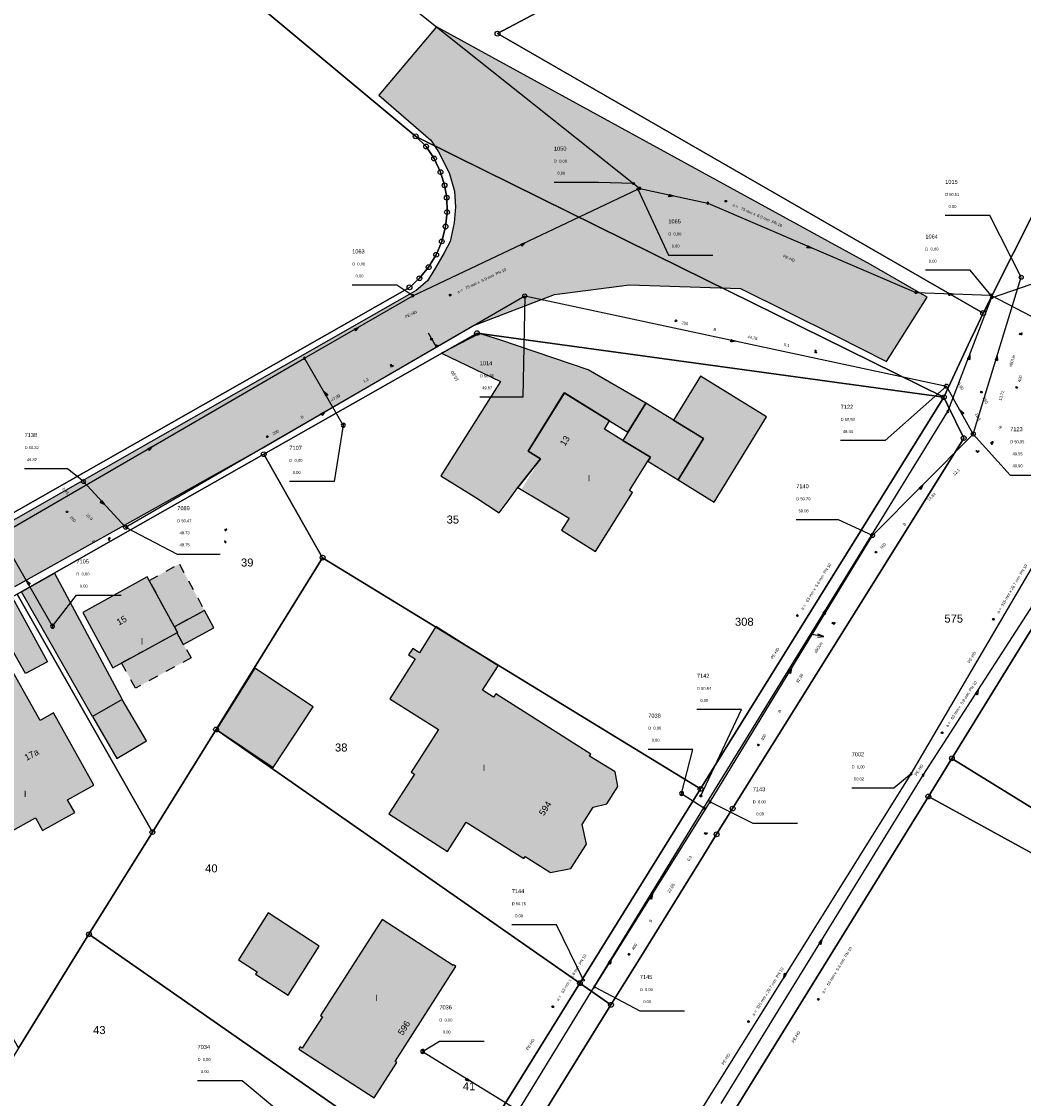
# Model space of a CAD drawing. Header units: metres. Extents: x 410063 to 2410512, y 5786105 to 5787650.
# Tile 26 of 30: x 2410147 to 2410251, y 5787047 to 5787159. Entities that reach past the tile are written whole.
import ezdxf

# ---------------------------------------------------------------- set-up
doc = ezdxf.new("R2010")
doc.units = ezdxf.units.M
doc.linetypes.add('DASHED_70', pattern=[2, 1, -1])
for name, color, linetype in [('DRAIN-DECKELHO', 40, 'Continuous'), ('DRAIN-SCHACHTN', 40, 'Continuous'), ('DRAIN-SCHAECHT', 40, 'Continuous'), ('DRAIN-SOHLENHO', 40, 'Continuous'), ('DRUCK-DECKELH', 40, 'Continuous'), ('DRUCK-FLUßRICH', 40, 'Continuous'), ('DRUCK-HALTUNGE', 40, 'Continuous'), ('DRUCK-ROHRD-M', 40, 'Continuous'), ('DRUCK-ROHRMAT', 40, 'Continuous'), ('DRUCK-SCHACHTN', 40, 'Continuous'), ('DRUCK-SCHAECHT', 40, 'Continuous'), ('DRUCK-SOHLENH', 40, 'Continuous'), ('HOffläche', 6, 'Continuous'), ('K100-FLST_GRENZEN', 40, 'Continuous'), ('K105-FLST_NUMMERN', 40, 'Continuous'), ('K125-GEB_LINIEN', 40, 'Continuous'), ('K125-GEB_LINIEN-FLAECHE', 2, 'Continuous'), ('K130-GEB_TEXTE', 40, 'Continuous'), ('K140-EINGER_GEBFL', 40, 'Continuous'), ('K140-EINGER_GEBFL-FLAECHE', 7, 'Continuous'), ('KANAL', 9, 'Continuous'), ('R-DECKELHOEHE', 7, 'Continuous'), ('R-FLUßRBICHTUNG', 7, 'Continuous'), ('R-GEFAELLE', 7, 'Continuous'), ('R-HALTUNGEN', 7, 'Continuous'), ('R-HAUSANSCHLUS', 7, 'Continuous'), ('R-LAENGE', 7, 'Continuous'), ('R-ROHRD', 7, 'Continuous'), ('R-ROHRMATERIAL', 7, 'Continuous'), ('R-SCHACHTNR', 7, 'Continuous'), ('R-SCHAECHTE', 7, 'Continuous'), ('R-SOHLENHOEHE', 7, 'Continuous'), ('SCHACHT-DECKHO', 40, 'Continuous'), ('SCHACHT-SOHLHO', 40, 'Continuous'), ('SCHAECHTE-OV', 40, 'Continuous'), ('SCHAECHTE-SCHN', 40, 'Continuous')]:
    doc.layers.add(name, color=color, linetype=linetype)
doc.styles.add('ARIAL', font='arial.ttf')

# ---------------------------------------------------------------- blocks, each defined once
blk = doc.blocks.new('233')
at = {"layer": 'K105-FLST_NUMMERN', "color": 7}
for points in [[(2, 0.5, 0), (0, 0, 0), (2, -0.5, 0)], [(0, 0, 0), (4, 0, 0)]]:
    blk.add_polyline3d(points, dxfattribs=at)
blk = doc.blocks.new('GRENZSTEIN')
at = {"color": 7, "linetype": 'Continuous'}
blk.add_circle((0.000001, 0.000001), 0.749999, dxfattribs=at)
blk = doc.blocks.new('140')
at = {"layer": 'DRUCK-FLUßRICH', "color": 12}
for points in [[(0, 0, 0), (6.9, 1, 0), (7, 0, 0), (0, 0, 0)], [(0.141, 0, 0), (0.165, 0.024, 0)], [(0.331, 0.048, 0), (0.283, 0, 0)], [(0.424, 0, 0), (0.496, 0.072, 0)], [(0.662, 0.096, 0), (0.566, 0, 0)], [(0.707, 0, 0), (0.827, 0.12, 0)], [(0.992, 0.144, 0), (0.849, 0, 0)], [(0.99, 0, 0), (1.158, 0.168, 0)], [(1.323, 0.192, 0), (1.131, 0, 0)], [(1.273, 0, 0), (1.489, 0.216, 0)], [(1.654, 0.24, 0), (1.414, 0, 0)], [(1.556, 0, 0), (1.819, 0.264, 0)], [(1.985, 0.288, 0), (1.697, 0, 0)], [(1.838, 0, 0), (2.15, 0.312, 0)], [(2.315, 0.336, 0), (1.98, 0, 0)], [(2.121, 0, 0), (2.481, 0.36, 0)], [(2.646, 0.384, 0), (2.263, 0, 0)], [(2.404, 0, 0), (2.812, 0.407, 0)], [(2.977, 0.431, 0), (2.546, 0, 0)], [(2.687, 0, 0), (3.142, 0.455, 0)], [(3.308, 0.479, 0), (2.828, 0, 0)], [(2.97, 0, 0), (3.473, 0.503, 0)], [(3.639, 0.527, 0), (3.111, 0, 0)], [(3.253, 0, 0), (3.804, 0.551, 0)], [(3.969, 0.575, 0), (3.394, 0, 0)], [(3.536, 0, 0), (4.135, 0.599, 0)], [(4.3, 0.623, 0), (3.677, 0, 0)], [(3.818, 0, 0), (4.466, 0.647, 0)], [(4.631, 0.671, 0), (3.96, 0, 0)], [(4.101, 0, 0), (4.796, 0.695, 0)], [(4.962, 0.719, 0), (4.243, 0, 0)], [(4.384, 0, 0), (5.127, 0.743, 0)], [(5.293, 0.767, 0), (4.525, 0, 0)], [(4.667, 0, 0), (5.458, 0.791, 0)], [(5.623, 0.815, 0), (4.808, 0, 0)], [(4.95, 0, 0), (5.789, 0.839, 0)], [(5.954, 0.863, 0), (5.091, 0, 0)], [(5.233, 0, 0), (6.119, 0.887, 0)], [(6.285, 0.911, 0), (5.374, 0, 0)], [(5.515, 0, 0), (6.45, 0.935, 0)], [(6.616, 0.959, 0), (5.657, 0, 0)], [(5.798, 0, 0), (6.781, 0.983, 0)], [(6.904, 0.964, 0), (5.94, 0, 0)], [(6.081, 0, 0), (6.916, 0.835, 0)], [(6.929, 0.707, 0), (6.223, 0, 0)], [(6.364, 0, 0), (6.942, 0.578, 0)], [(6.955, 0.45, 0), (6.505, 0, 0)], [(6.647, 0, 0), (6.968, 0.321, 0)], [(6.981, 0.193, 0), (6.788, 0, 0)], [(6.93, 0, 0), (6.994, 0.064, 0)]]:
    blk.add_polyline3d(points, dxfattribs=at)
blk = doc.blocks.new('147')
at = {"color": 12, "linetype": 'Continuous'}
blk.add_circle((0, 0), 1.25, dxfattribs=at)
at = {"layer": 'DRUCK-ROHRD-M', "color": 12}
blk.add_polyline3d([(-1.25, -1.25, 0), (1.25, 1.25, 0)], dxfattribs=at)
blk = doc.blocks.new('1008')
at = {"color": 7, "linetype": 'Continuous'}
for start, end in [(360, 180), (180, 360)]:
    blk.add_arc((0, 0), 1.25, start, end, dxfattribs=at)
blk = doc.blocks.new('1002')
at = {"color": 7, "linetype": 'Continuous'}
for start, end in [(359.999977, 180.000023), (29.999995, 90.000023), (180.000023, 359.999977), (210.000012, 269.999977)]:
    blk.add_arc((0, 0), 2.5, start, end, dxfattribs=at)
at = {"layer": 'DRUCK-SCHAECHT', "color": 7}
for points in [[(0, 2.5, 0), (0, -2.5, 0)], [(2.165, 1.25, 0), (0, 1.25, 0), (0, 2.5, 0)], [(-2.165, -1.25, 0), (0, -1.25, 0), (0, -2.5, 0)]]:
    blk.add_polyline3d(points, dxfattribs=at)
blk = doc.blocks.new('122')
at = {"color": 7, "linetype": 'Continuous'}
blk.add_circle((0, 0), 1.25, dxfattribs=at)
blk = doc.blocks.new('119')
at = {"color": 4, "linetype": 'Continuous'}
for centre in [(0.2, 0.85), (0.4, 0.15), (0.8, 0.15)]:
    blk.add_circle(centre, 0.15, dxfattribs=at)
at = {"layer": 'R-GEFAELLE', "color": 4}
blk.add_polyline3d([(0, 0, 0), (0.6, 1, 0)], dxfattribs=at)
blk = doc.blocks.new('95')
at = {"layer": 'R-HAUSANSCHLUS', "color": 4}
for points in [[(0, 0, 0), (0, 0.5, 0)], [(0, 0.25, 0), (0.25, 0, 0)], [(0.024, 0.226, 0), (0, 0.226, 0)], [(0, 0.201, 0), (0.049, 0.201, 0)], [(0.074, 0.176, 0), (0, 0.176, 0)], [(0, 0.151, 0), (0.099, 0.151, 0)], [(0.124, 0.126, 0), (0, 0.126, 0)], [(0, 0.101, 0), (0.149, 0.101, 0)], [(0.174, 0.076, 0), (0, 0.076, 0)], [(0, 0.051, 0), (0.199, 0.051, 0)], [(0.224, 0.026, 0), (0, 0.026, 0)], [(0, 0.001, 0), (0.249, 0.001, 0)]]:
    blk.add_polyline3d(points, dxfattribs=at)
blk = doc.blocks.new('1012')
at = {"color": 7, "linetype": 'Continuous'}
for start, end in [(359.999847, 180.000153), (180.000153, 359.999847)]:
    blk.add_arc((0, 0), 0.375, start, end, dxfattribs=at)
at = {"layer": 'R-SOHLENHOEHE', "color": 7}
for points in [[(0.375, 0, 0), (0.938, 0, 0)], [(0.563, 0.188, 0), (0.563, -0.188, 0), (0.938, 0, 0), (0.563, 0.188, 0)]]:
    blk.add_polyline3d(points, dxfattribs=at)
blk = doc.blocks.new('1011')
at = {"color": 7, "linetype": 'Continuous'}
for start, end in [(359.999847, 180.000153), (180.000153, 359.999847)]:
    blk.add_arc((0, 0), 0.375, start, end, dxfattribs=at)
at = {"layer": 'R-SOHLENHOEHE', "color": 7}
blk.add_polyline3d([(0.375, 0, 0), (0.75, 0.188, 0), (0.75, -0.188, 0), (0.375, 0, 0), (0.938, 0, 0)], dxfattribs=at)

msp = doc.modelspace()

# ---------------------------------------------------------------- hatches: boundary and pattern name
at = {"linetype": 'Continuous', "true_color": 0xf7f281, "transparency": 33554610}
h = msp.add_hatch(color=51, dxfattribs=at)
h.dxf.hatch_style = 1
h.paths.add_polyline_path([(2410021.276069, 5787019.06528), (2410048.200951, 5787039.282375), (2410050.814817, 5787039.768784), (2410052.74521, 5787038.815556), (2410054.827744, 5787037.028822), (2410057.214654, 5787034.959324), (2410061.36494, 5787038.973252), (2410055.502513, 5787044.241175), (2410070.790805, 5787055.368242), (2410094.129975, 5787069.385512), (2410099.269168, 5787072.538394), (2410122.089658, 5787085.932987), (2410126.261219, 5787088.420668), (2410146.523866, 5787099.902297), (2410172.207499, 5787114.264328), (2410194.088202, 5787126.94183), (2410202.575467, 5787130.190891), (2410210.338066, 5787131.208994), (2410221.854627, 5787130.838929), (2410231.756876, 5787125.922447), (2410237.045132, 5787123.264727), (2410241.243862, 5787129.938211), (2410235.373022, 5787133.323687), (2410190.302548, 5787157.989553), (2410184.317161, 5787150.89549), (2410189.720065, 5787146.231956), (2410190.523712, 5787145.006234), (2410190.988976, 5787144.076373), (2410191.666945, 5787142.718513), (2410192.174506, 5787140.943328), (2410192.280248, 5787139.316076), (2410192.153357, 5787137.625427), (2410191.709431, 5787135.716525), (2410191.117277, 5787134.511935), (2410190.207888, 5787132.969215), (2410189.383102, 5787131.616693), (2410188.198793, 5787130.602303), (2410119.039073, 5787091.207468), (2410111.880621, 5787086.934284), (2410082.600023, 5787069.586664), (2410071.746627, 5787062.961227), (2410067.625508, 5787060.410934), (2410064.821668, 5787058.326654), (2410054.416632, 5787050.983481), (2410052.911757, 5787049.771733), (2410044.221515, 5787043.521745), (2410017.331837, 5787024.235781)])
at = {"layer": 'HOffläche', "linetype": 'Continuous', "transparency": 33554559}
h = msp.add_hatch(color=256, dxfattribs=at)
h.dxf.hatch_style = 1
h.paths.add_polyline_path([(2410190.840736, 5787124.112136), (2410196.957541, 5787121.172449), (2410190.759313, 5787111.390458), (2410194.389384, 5787109.131547), (2410196.801518, 5787107.538324), (2410197.955235, 5787109.0692), (2410198.754581, 5787110.173756), (2410201.096589, 5787113.154184), (2410199.816429, 5787113.954309), (2410203.562389, 5787120.013289), (2410208.281006, 5787117.096008), (2410210.177907, 5787115.923601), (2410212.040156, 5787118.938521), (2410206.071522, 5787122.391279), (2410196.97669, 5787125.476623), (2410194.765428, 5787126.166024)])
h.paths.add_polyline_path([(2410150.655954, 5787101.295986), (2410157.665, 5787088.169), (2410154.58, 5787086.401), (2410147.227988, 5787099.349648)])
h.paths.add_polyline_path([(2410146.249176, 5787098.793893), (2410149.905845, 5787092.09307), (2410147.64001, 5787090.856593), (2410143.89292, 5787097.456038)])
h.paths.add_polyline_path([(2410127.174652, 5787087.963596), (2410132.352435, 5787078.927701), (2410139.345469, 5787082.961188), (2410134.556922, 5787092.201458)])
h.paths.add_polyline_path([(2410121.725163, 5787084.881348), (2410133.158665, 5787064.266864), (2410138.353359, 5787067.192902), (2410126.728, 5787087.71)])
h.paths.add_polyline_path([(2410095.178659, 5787069.00174), (2410107.337115, 5787060.654075), (2410109.845128, 5787064.253374), (2410099.398, 5787071.533)])
h.paths.add_polyline_path([(2410081.553293, 5787069.6352), (2410075.435735, 5787070.230267), (2410069.316807, 5787073.411659), (2410062.866784, 5787079.97394), (2410058.568703, 5787076.991676), (2410054.089275, 5787074.229903), (2410056.851941, 5787070.340389), (2410058.744995, 5787071.684998), (2410063.821443, 5787064.550179), (2410069.029196, 5787066.036633), (2410071.395, 5787063.559)])
h.paths.add_polyline_path([(2410049.438808, 5787048.712013), (2410047.147685, 5787051.95909), (2410048.198709, 5787052.700688), (2410042.645113, 5787060.300077), (2410045.847, 5787062.64), (2410053.565195, 5787051.720862)])
h.paths.add_polyline_path([(2410067.522082, 5787051.938193), (2410078.768509, 5787043.523498), (2410080.784344, 5787046.217707), (2410070.460137, 5787054.078267)])
h.paths.add_polyline_path([(2410122.25144, 5787093.871588), (2410115.797705, 5787099.752507), (2410118.874181, 5787103.475694), (2410120.268005, 5787102.323975), (2410121.147977, 5787103.375014), (2410128.102856, 5787097.196471)])
at = {"layer": 'K125-GEB_LINIEN-FLAECHE', "true_color": 0xc7c8ca}
for points in [[(2410214.926, 5787117.156), (2410218.018, 5787115.245), (2410215.384, 5787110.969), (2410219.129, 5787108.66), (2410224.565, 5787117.513), (2410217.72, 5787121.724)], [(2410212.262, 5787112.894), (2410212.526, 5787113.313), (2410209.646, 5787115.063), (2410207.74, 5787116.222), (2410208.281, 5787117.096), (2410203.592, 5787119.995), (2410199.815, 5787113.952), (2410201.113, 5787113.144), (2410199.152, 5787110.031), (2410204.066, 5787106.992), (2410203.275, 5787105.729), (2410206.808, 5787103.516), (2410210.659, 5787109.658), (2410210.346, 5787109.854)], [(2410209.646, 5787115.063), (2410212.526, 5787113.313), (2410212.262, 5787112.894), (2410215.384, 5787110.969), (2410218.018, 5787115.245), (2410214.926, 5787117.156), (2410212.041, 5787118.938)], [(2410163.333, 5787095.096), (2410163.403, 5787095.134), (2410163.089, 5787095.714), (2410160.476, 5787100.531), (2410160.281, 5787100.891), (2410153.578, 5787097.193), (2410156.704, 5787091.471)], [(2410163.333, 5787095.096), (2410163.994, 5787093.876), (2410167.197, 5787095.612), (2410166.221, 5787097.412), (2410163.089, 5787095.714), (2410163.403, 5787095.134)], [(2410185.361, 5787076.293), (2410191.452, 5787072.407), (2410193.382, 5787075.435), (2410199.377, 5787071.654), (2410199.523, 5787071.883), (2410202.15, 5787070.21), (2410204.251, 5787070.642), (2410205.873, 5787073.168), (2410205.441, 5787075.212), (2410206.573, 5787076.981), (2410207.985, 5787077.338), (2410209.143, 5787079.158), (2410208.848, 5787080.649), (2410206.2, 5787082.296), (2410206.33, 5787082.5), (2410196.46, 5787088.753), (2410196.24, 5787088.407), (2410195.1, 5787089.13), (2410196.724, 5787091.675), (2410190.25, 5787095.751), (2410188.543, 5787093.021), (2410187.833, 5787093.468), (2410187.416, 5787092.808), (2410188.093, 5787092.382), (2410185.477, 5787088.243), (2410190.516, 5787085.062), (2410187.685, 5787080.643), (2410188.013, 5787080.433)], [(2410141.551, 5787081.386), (2410141.896, 5787081.567), (2410145.924, 5787074.368), (2410148.654, 5787075.885), (2410149.38, 5787074.578), (2410152.738, 5787076.456), (2410151.996, 5787077.768), (2410154.73, 5787079.282), (2410150.542, 5787086.772), (2410149.146, 5787086), (2410145.384, 5787092.701), (2410137.656, 5787088.36)], [(2410171.452, 5787091.412), (2410167.448, 5787085.041), (2410173.35, 5787081.117), (2410177.506, 5787087.422)], [(2410157.129, 5787082.065), (2410160.187, 5787083.867), (2410157.665, 5787088.169), (2410154.58, 5787086.401)], [(2410171.672, 5787059.914), (2410171.51, 5787059.661), (2410174.896, 5787057.479), (2410178.13, 5787062.573), (2410172.828, 5787066.026), (2410169.739, 5787061.159)], [(2410175.999, 5787051.877), (2410183.837, 5787046.835), (2410186.182, 5787050.497), (2410186.013, 5787050.605), (2410192.331, 5787060.472), (2410192.079, 5787060.635), (2410192.036, 5787060.568), (2410184.675, 5787065.332), (2410178.251, 5787055.371), (2410178.462, 5787055.235), (2410176.371, 5787051.994), (2410176.161, 5787052.129)]]:
    msp.add_hatch(color=9, dxfattribs=at).paths.add_polyline_path(points)
at = {"layer": 'K140-EINGER_GEBFL-FLAECHE', "linetype": 'DASHED_70'}
for points in [[(2410160.476, 5787100.531), (2410163.61, 5787102.231), (2410166.221, 5787097.412), (2410163.089, 5787095.714)], [(2410163.333, 5787095.096), (2410164.841, 5787092.504), (2410159.054, 5787089.339), (2410157.616, 5787091.97)]]:
    msp.add_hatch(color=111, dxfattribs=at).paths.add_polyline_path(points)

# ---------------------------------------------------------------- linework, layer by layer
at = {"color": 2, "linetype": 'Continuous'}
msp.add_lwpolyline([(2410146.523866, 5787099.902297), (2410172.207499, 5787114.264328), (2410194.088202, 5787126.94183), (2410194.088202, 5787126.94183), (2410202.575467, 5787130.190891), (2410210.338066, 5787131.208994), (2410221.854627, 5787130.838929), (2410231.756876, 5787125.922447), (2410237.045132, 5787123.264727), (2410241.243862, 5787129.938211), (2410235.373022, 5787133.323687), (2410190.302548, 5787157.989553), (2410184.317161, 5787150.89549), (2410189.720065, 5787146.231956), (2410190.523712, 5787145.006234), (2410190.988976, 5787144.076373), (2410191.666945, 5787142.718513), (2410192.174506, 5787140.943328), (2410192.280248, 5787139.316076), (2410192.153357, 5787137.625427), (2410191.709431, 5787135.716525), (2410191.117277, 5787134.511935), (2410190.207888, 5787132.969215), (2410189.383102, 5787131.616693), (2410188.198793, 5787130.602303), (2410119.039073, 5787091.207468)], dxfattribs=at)
at = {"layer": 'DRAIN-SCHACHTN', "color": 7}
for points in [[(2410218.73, 5787077.56, 0), (2410223.15, 5787075.35, 0), (2410227.785, 5787075.35, 0)], [(2410206.71, 5787058.36, 0), (2410211.423, 5787055.859, 0), (2410216.058, 5787055.859, 0)]]:
    msp.add_polyline3d(points, dxfattribs=at)
at = {"layer": 'DRUCK-HALTUNGE', "color": 12}
for points in [[(2410118.08, 5787215.42, 0), (2410210.75, 5787141.73, 0)], [(2410210.75, 5787141.73, 0), (2410211.42, 5787141.22, 0), (2410218.48, 5787139.68, 0)], [(2410187.84, 5787130.08, 0), (2410211.21, 5787141.12, 0)], [(2410211.21, 5787141.12, 0), (2410211.42, 5787141.22, 0)], [(2410218.48, 5787139.68, 0), (2410240.07, 5787130.4, 0)], [(2410176.61, 5787123.58, 0), (2410187.84, 5787130.08, 0)], [(2410240.07, 5787130.4, 0), (2410247.88, 5787130.15, 0)], [(2410243.4, 5787118.07, 0), (2410247.95, 5787129.85, 0)], [(2410247.88, 5787130.15, 0), (2410266.33, 5787120.5, 0)], [(2410247.88, 5787130.15, 0), (2410247.95, 5787129.85, 0)], [(2410144.95, 5787105.25, 0), (2410176.61, 5787123.58, 0)], [(2410180.63, 5787116.64, 0), (2410176.61, 5787123.58, 0)], [(2410239.58, 5787080.46, 0), (2410263.83, 5787121.77, 0)], [(2410218.08, 5787076.94, 0), (2410243.4, 5787118.07, 0)], [(2410150.44, 5787095.78, 0), (2410144.95, 5787105.25, 0)], [(2410240.85, 5787080.31, 0), (2410252.26, 5787097.99, 0)], [(2410213.13, 5787038.09, 0), (2410239.58, 5787080.46, 0)], [(2410219.87, 5787046.24, 0), (2410240.85, 5787080.31, 0)], [(2410215.76, 5787078.42, 0), (2410218.08, 5787076.94, 0)], [(2410198.81, 5787045.51, 0), (2410218.08, 5787076.94, 0)], [(2410188.87, 5787051.65, 0), (2410198.81, 5787045.51, 0)]]:
    msp.add_polyline3d(points, dxfattribs=at)
at = {"layer": 'DRUCK-SCHACHTN', "color": 7}
for points in [[(2410210.75, 5787141.73, 0), (2410207.142, 5787141.838, 0), (2410202.507, 5787141.838, 0)], [(2410211.21, 5787141.12, 0), (2410214.381, 5787134.283, 0), (2410219.016, 5787134.283, 0)], [(2410247.88, 5787130.15, 0), (2410245.706, 5787132.713, 0), (2410241.071, 5787132.713, 0)], [(2410247.95, 5787129.85, 0), (2410254.054, 5787131.972, 0), (2410258.689, 5787131.972, 0)], [(2410187.84, 5787130.08, 0), (2410186.188, 5787131.169, 0), (2410181.553, 5787131.169, 0)], [(2410180.63, 5787116.64, 0), (2410179.667, 5787110.783, 0), (2410175.032, 5787110.783, 0)], [(2410150.44, 5787095.78, 0), (2410152.92, 5787098.991, 0), (2410157.555, 5787098.991, 0)], [(2410215.76, 5787078.42, 0), (2410216.934, 5787082.993, 0), (2410212.299, 5787082.993, 0)], [(2410239.58, 5787080.46, 0), (2410237.783, 5787078.979, 0), (2410233.418, 5787078.979, 0)], [(2410188.87, 5787051.65, 0), (2410190.608, 5787052.711, 0), (2410195.243, 5787052.711, 0)], [(2410177.27, 5787042.65, 0), (2410170.132, 5787048.605, 0), (2410165.497, 5787048.605, 0)]]:
    msp.add_polyline3d(points, dxfattribs=at)
at = {"layer": 'HOffläche', "linetype": 'Continuous'}
for points in [[(2410190.840736, 5787124.112136), (2410196.957541, 5787121.172449), (2410190.759313, 5787111.390458), (2410194.389384, 5787109.131547), (2410194.389384, 5787109.131547), (2410196.801518, 5787107.538324), (2410197.955235, 5787109.0692), (2410197.955235, 5787109.0692), (2410198.754581, 5787110.173756), (2410201.096589, 5787113.154184), (2410199.816429, 5787113.954309), (2410203.562389, 5787120.013289), (2410208.281006, 5787117.096008), (2410210.177907, 5787115.923601), (2410212.040156, 5787118.938521), (2410206.071522, 5787122.391279), (2410206.071522, 5787122.391279), (2410196.97669, 5787125.476623), (2410194.765428, 5787126.166024)], [(2410150.655954, 5787101.295986), (2410157.665, 5787088.169), (2410154.58, 5787086.401), (2410147.227988, 5787099.349648)], [(2410146.249176, 5787098.793893), (2410149.905845, 5787092.09307), (2410147.64001, 5787090.856593), (2410143.89292, 5787097.456038)]]:
    msp.add_lwpolyline(points, close=True, dxfattribs=at)
at = {"layer": 'K100-FLST_GRENZEN', "color": 18, "true_color": 0x000000}
for points in [[(2410130.639008, 5787222.419006, 0), (2410151.40802, 5787204.979004, 0), (2410203.715027, 5787161.054016, 0), (2410196.642029, 5787157.275024, 0), (2410247.06897, 5787128.280029, 0), (2410275.520996, 5787184.846008, 0), (2410278.392029, 5787190.552979, 0), (2410284.179016, 5787202.057007, 0), (2410305.901978, 5787249.926025, 0)], [(2410305.901978, 5787249.926025, 0), (2410284.179016, 5787202.057007, 0), (2410278.392029, 5787190.552979, 0), (2410275.520996, 5787184.846008, 0), (2410247.06897, 5787128.280029, 0), (2410246.275024, 5787126.583008, 0), (2410245.768982, 5787125.502014, 0), (2410242.979004, 5787119.54303, 0), (2410243.361023, 5787118.758972, 0), (2410245.044006, 5787115.302002, 0), (2410221.057983, 5787076.85199, 0), (2410219.390015, 5787074.178009, 0), (2410218.034973, 5787071.992004, 0), (2410211.340027, 5787061.188995, 0), (2410208.424011, 5787056.484009, 0), (2410195.255005, 5787035.234009, 0)], [(2410218.375, 5787040.875, 0), (2410230.929016, 5787061.196991, 0), (2410241.375, 5787078.105011, 0), (2410243.822998, 5787082.065002, 0), (2410250.43103, 5787092.76001, 0), (2410253.679993, 5787098.02002, 0), (2410257.968018, 5787104.901001, 0), (2410273.224976, 5787129.440979, 0), (2410279.437012, 5787139.377991, 0), (2410282.111023, 5787143.656006, 0), (2410285.453979, 5787149.007996, 0), (2410311.127014, 5787190.099976, 0), (2410307.06897, 5787191.768982, 0), (2410325.833008, 5787231.002014, 0)], [(2410118.356995, 5787204.757019, 0), (2410188.150024, 5787146.616028, 0), (2410192.281006, 5787144.575989, 0), (2410215.682007, 5787133.020996, 0), (2410242.979004, 5787119.54303, 0), (2410245.768982, 5787125.502014, 0), (2410246.275024, 5787126.583008, 0), (2410247.06897, 5787128.280029, 0), (2410196.642029, 5787157.275024, 0), (2410203.715027, 5787161.054016, 0), (2410151.40802, 5787204.979004, 0), (2410130.639008, 5787222.419006, 0)], [(2410118.618011, 5787091.807007, 0), (2410187.5, 5787130.947021, 0), (2410188.531982, 5787131.893005, 0), (2410189.492004, 5787133.041992, 0), (2410190.27002, 5787134.328003, 0), (2410190.85498, 5787135.710022, 0), (2410191.247986, 5787137.263, 0), (2410191.403015, 5787138.755981, 0), (2410191.374023, 5787140.254028, 0), (2410191.14502, 5787141.534973, 0), (2410190.723022, 5787142.905029, 0), (2410190.057007, 5787144.315979, 0), (2410189.223999, 5787145.562988, 0), (2410188.150024, 5787146.616028, 0), (2410118.356995, 5787204.757019, 0)], [(2410146.776001, 5787099.093018, 0), (2410172.372009, 5787113.625977, 0), (2410194.518005, 5787126.200012, 0), (2410242.979004, 5787119.54303, 0), (2410215.682007, 5787133.020996, 0), (2410192.281006, 5787144.575989, 0), (2410188.150024, 5787146.616028, 0), (2410189.223999, 5787145.562988, 0), (2410190.057007, 5787144.315979, 0), (2410190.723022, 5787142.905029, 0), (2410191.14502, 5787141.534973, 0), (2410191.374023, 5787140.254028, 0), (2410191.403015, 5787138.755981, 0), (2410191.247986, 5787137.263, 0), (2410190.85498, 5787135.710022, 0), (2410190.27002, 5787134.328003, 0), (2410189.492004, 5787133.041992, 0), (2410188.531982, 5787131.893005, 0), (2410187.5, 5787130.947021, 0), (2410118.618011, 5787091.807007, 0)], [(2410369.638977, 5787050.445007, 0), (2410307.958984, 5787073.376007, 0), (2410298.416992, 5787076.923004, 0), (2410290.135986, 5787053.522003, 0), (2410289.505981, 5787051.742004, 0), (2410241.375, 5787078.105011, 0), (2410230.929016, 5787061.196991, 0), (2410218.375, 5787040.875, 0), (2410212.97998, 5787032.143005, 0), (2410209.794983, 5787026.987, 0), (2410210.893005, 5787026.38501, 0), (2410214.307983, 5787024.51001, 0), (2410214.098999, 5787019.696014, 0), (2410210.059998, 5787013.010986, 0), (2410207.710999, 5787012.72699, 0), (2410197.815002, 5786996.54599, 0), (2410198.661011, 5786987.498993, 0), (2410199.198975, 5786981.747009, 0), (2410199.565979, 5786977.820007, 0), (2410199.565979, 5786977.820007, 0), (2410205.864014, 5786910.466003, 0)]]:
    msp.add_polyline3d(points, dxfattribs=at)
for points in [[(2410178.484009, 5787102.890991, 0), (2410217.721985, 5787078.891998, 0), (2410242.979004, 5787119.54303, 0), (2410194.518005, 5787126.200012, 0), (2410172.372009, 5787113.625977, 0), (2410178.484009, 5787102.890991, 0)], [(2410208.424011, 5787056.484009, 0), (2410211.340027, 5787061.188995, 0), (2410218.034973, 5787071.992004, 0), (2410219.390015, 5787074.178009, 0), (2410221.057983, 5787076.85199, 0), (2410245.044006, 5787115.302002, 0), (2410243.361023, 5787118.758972, 0), (2410242.979004, 5787119.54303, 0), (2410217.721985, 5787078.891998, 0), (2410205.197021, 5787058.733002, 0), (2410205.987, 5787058.182007, 0), (2410208.424011, 5787056.484009, 0)], [(2410160.807983, 5787074.411011, 0), (2410167.41803, 5787085.062012, 0), (2410178.484009, 5787102.890991, 0), (2410172.372009, 5787113.625977, 0), (2410146.776001, 5787099.093018, 0), (2410160.807983, 5787074.411011, 0)], [(2410167.41803, 5787085.062012, 0), (2410205.197021, 5787058.733002, 0), (2410217.721985, 5787078.891998, 0), (2410178.484009, 5787102.890991, 0), (2410167.41803, 5787085.062012, 0)], [(2410126.727997, 5787087.709991, 0), (2410146.89801, 5787052, 0), (2410154.223022, 5787063.800995, 0), (2410160.807983, 5787074.411011, 0), (2410146.776001, 5787099.093018, 0), (2410126.727997, 5787087.709991, 0)], [(2410243.822998, 5787082.065002, 0), (2410290.135986, 5787053.522003, 0), (2410298.416992, 5787076.923004, 0), (2410287.484009, 5787080.988007, 0), (2410253.679993, 5787098.02002, 0), (2410250.43103, 5787092.76001, 0), (2410243.822998, 5787082.065002, 0)], [(2410154.223022, 5787063.800995, 0), (2410192.002991, 5787037.498993, 0), (2410205.197021, 5787058.733002, 0), (2410167.41803, 5787085.062012, 0), (2410160.807983, 5787074.411011, 0), (2410154.223022, 5787063.800995, 0)], [(2410241.375, 5787078.105011, 0), (2410289.505981, 5787051.742004, 0), (2410290.135986, 5787053.522003, 0), (2410243.822998, 5787082.065002, 0), (2410241.375, 5787078.105011, 0)], [(2410141.020996, 5787042.529999, 0), (2410178.781006, 5787016.217987, 0), (2410192.002991, 5787037.498993, 0), (2410154.223022, 5787063.800995, 0), (2410146.89801, 5787052, 0), (2410141.020996, 5787042.529999, 0)], [(2410195.255005, 5787035.234009, 0), (2410208.424011, 5787056.484009, 0), (2410205.987, 5787058.182007, 0), (2410205.197021, 5787058.733002, 0), (2410192.002991, 5787037.498993, 0), (2410192.802979, 5787036.941986, 0), (2410195.255005, 5787035.234009, 0)]]:
    msp.add_polyline3d(points, close=True, dxfattribs=at)
at = {"layer": 'K125-GEB_LINIEN', "color": 32}
for points in [[(2410214.926, 5787117.156, 0), (2410218.018, 5787115.245, 0), (2410215.384, 5787110.969, 0), (2410219.129, 5787108.66, 0), (2410224.565, 5787117.513, 0), (2410217.72, 5787121.724, 0), (2410214.926, 5787117.156, 0)], [(2410212.262024, 5787112.893982, 0), (2410212.526001, 5787113.312988, 0), (2410209.645996, 5787115.062988, 0), (2410207.73999, 5787116.221985, 0), (2410208.281006, 5787117.096008, 0), (2410203.59198, 5787119.994995, 0), (2410199.815002, 5787113.952026, 0), (2410201.112976, 5787113.143982, 0), (2410198.754245, 5787110.173965, 0), (2410204.065979, 5787106.992004, 0), (2410203.275024, 5787105.729004, 0), (2410206.807983, 5787103.515991, 0), (2410210.658997, 5787109.65802, 0), (2410210.346008, 5787109.854004, 0), (2410212.262024, 5787112.893982, 0)], [(2410209.646, 5787115.063, 0), (2410212.526, 5787113.313, 0), (2410212.262, 5787112.894, 0), (2410215.384, 5787110.969, 0), (2410218.018, 5787115.245, 0), (2410214.926, 5787117.156, 0), (2410212.041, 5787118.938, 0), (2410209.646, 5787115.063, 0)], [(2410163.333008, 5787095.096008, 0), (2410163.403015, 5787095.134003, 0), (2410163.088989, 5787095.713989, 0), (2410160.476013, 5787100.531006, 0), (2410160.281006, 5787100.890991, 0), (2410153.578003, 5787097.192993, 0), (2410156.703979, 5787091.471008, 0), (2410163.333008, 5787095.096008, 0)], [(2410163.333, 5787095.096, 0), (2410163.994, 5787093.876, 0), (2410167.197, 5787095.612, 0), (2410166.221, 5787097.412, 0), (2410163.089, 5787095.714, 0), (2410163.403, 5787095.134, 0), (2410163.333, 5787095.096, 0)], [(2410185.361023, 5787076.292999, 0), (2410191.452026, 5787072.407013, 0), (2410193.382019, 5787075.434998, 0), (2410199.377014, 5787071.653992, 0), (2410199.52301, 5787071.882996, 0), (2410202.150024, 5787070.209991, 0), (2410204.250977, 5787070.641998, 0), (2410205.872986, 5787073.167999, 0), (2410205.440979, 5787075.212006, 0), (2410206.572998, 5787076.980988, 0), (2410207.984985, 5787077.338013, 0), (2410209.143005, 5787079.15799, 0), (2410208.848022, 5787080.648987, 0), (2410206.200012, 5787082.29599, 0), (2410206.330017, 5787082.5, 0), (2410196.460022, 5787088.752991, 0), (2410196.23999, 5787088.407013, 0), (2410195.099976, 5787089.130005, 0), (2410196.723999, 5787091.674988, 0), (2410190.25, 5787095.751007, 0), (2410188.54303, 5787093.020996, 0), (2410187.833008, 5787093.467987, 0), (2410187.416016, 5787092.808014, 0), (2410188.093018, 5787092.381989, 0), (2410185.47699, 5787088.243011, 0), (2410190.515991, 5787085.062012, 0), (2410187.684998, 5787080.643005, 0), (2410188.013, 5787080.433014, 0), (2410185.361023, 5787076.292999, 0)], [(2410141.550995, 5787081.385986, 0), (2410141.895996, 5787081.566986, 0), (2410145.924011, 5787074.368011, 0), (2410148.653992, 5787075.88501, 0), (2410149.380005, 5787074.578003, 0), (2410152.737976, 5787076.455994, 0), (2410151.995972, 5787077.768005, 0), (2410154.72998, 5787079.282013, 0), (2410150.541992, 5787086.772003, 0), (2410149.145996, 5787086, 0), (2410145.384003, 5787092.700989, 0), (2410137.656006, 5787088.359985, 0), (2410141.550995, 5787081.385986, 0)], [(2410171.452, 5787091.412, 0), (2410167.448, 5787085.041, 0), (2410173.35, 5787081.117, 0), (2410177.506, 5787087.422, 0), (2410171.452, 5787091.412, 0)], [(2410157.129, 5787082.065, 0), (2410160.187, 5787083.867, 0), (2410157.665, 5787088.169, 0), (2410154.58, 5787086.401, 0), (2410157.129, 5787082.065, 0)], [(2410171.672, 5787059.914, 0), (2410171.51, 5787059.661, 0), (2410174.896, 5787057.479, 0), (2410178.13, 5787062.573, 0), (2410172.828, 5787066.026, 0), (2410169.739, 5787061.159, 0), (2410171.672, 5787059.914, 0)], [(2410175.999023, 5787051.877014, 0), (2410183.836975, 5787046.834991, 0), (2410186.182007, 5787050.497009, 0), (2410186.013, 5787050.605011, 0), (2410192.330994, 5787060.471985, 0), (2410192.078979, 5787060.63501, 0), (2410192.036011, 5787060.567993, 0), (2410184.674988, 5787065.332001, 0), (2410178.250977, 5787055.371002, 0), (2410178.461975, 5787055.234985, 0), (2410176.370972, 5787051.993988, 0), (2410176.161011, 5787052.128998, 0), (2410175.999023, 5787051.877014, 0)]]:
    msp.add_polyline3d(points, dxfattribs=at)
at = {"layer": 'K140-EINGER_GEBFL', "color": 132, "linetype": 'DASHED_70'}
for points in [[(2410160.476, 5787100.531, 0), (2410163.61, 5787102.231, 0), (2410166.221, 5787097.412, 0), (2410163.089, 5787095.714, 0), (2410160.476, 5787100.531, 0)], [(2410163.333, 5787095.096, 0), (2410164.841, 5787092.504, 0), (2410159.054, 5787089.339, 0), (2410157.616, 5787091.97, 0), (2410163.333, 5787095.096, 0)]]:
    msp.add_polyline3d(points, dxfattribs=at)
at = {"layer": 'R-HALTUNGEN', "color": 140}
for points in [[(2410246.04, 5787115.72, 0), (2410251.02, 5787131.99, 0)], [(2410158.03, 5787106.05, 0), (2410199.47, 5787130.06, 0)], [(2410199.47, 5787130.06, 0), (2410243.26, 5787120.69, 0)], [(2410246.04, 5787115.72, 0), (2410243.26, 5787120.69, 0)], [(2410235.58, 5787105.19, 0), (2410246.04, 5787115.72, 0)], [(2410153.65, 5787110.79, 0), (2410158.03, 5787106.05, 0)], [(2410218.73, 5787077.56, 0), (2410235.58, 5787105.19, 0)], [(2410206.71, 5787058.36, 0), (2410218.73, 5787077.56, 0)]]:
    msp.add_polyline3d(points, dxfattribs=at)
at = {"layer": 'R-HAUSANSCHLUS', "color": 4}
msp.add_polyline3d([(2410190.298, 5787124.746, 0), (2410189.464, 5787126.187, 0), (2410189.78, 5787125.57, 0)], dxfattribs=at)
at = {"layer": 'R-SCHACHTNR', "color": 5}
for points in [[(2410251.02, 5787131.99, 0), (2410247.762, 5787138.386, 0), (2410243.127, 5787138.386, 0)], [(2410199.47, 5787130.06, 0), (2410199.264, 5787119.562, 0), (2410194.809, 5787119.562, 0)], [(2410243.26, 5787120.69, 0), (2410236.905, 5787115.038, 0), (2410232.27, 5787115.038, 0)], [(2410246.04, 5787115.72, 0), (2410249.878, 5787111.467, 0), (2410254.333, 5787111.467, 0)], [(2410153.65, 5787110.79, 0), (2410151.993, 5787112.107, 0), (2410147.538, 5787112.107, 0)], [(2410158.03, 5787106.05, 0), (2410163.396, 5787103.271, 0), (2410167.851, 5787103.271, 0)], [(2410235.58, 5787105.19, 0), (2410232.031, 5787106.801, 0), (2410227.666, 5787106.801, 0)]]:
    msp.add_polyline3d(points, dxfattribs=at)
at = {"layer": 'SCHAECHTE-SCHN', "color": 3}
for points in [[(2410217.74, 5787078.16, 0), (2410221.986, 5787087.126, 0), (2410217.351, 5787087.126, 0)], [(2410205.56, 5787059.04, 0), (2410202.76, 5787064.776, 0), (2410198.125, 5787064.776, 0)]]:
    msp.add_polyline3d(points, dxfattribs=at)

# ---------------------------------------------------------------- block references
at = {"layer": 'DRAIN-SCHAECHT', "xscale": 0.083, "yscale": 0.083, "rotation": 0.5}
for p in [(2410218.73, 5787077.56), (2410206.71, 5787058.36)]:
    msp.add_blockref('1008', p, dxfattribs=at)
at = {"layer": 'DRUCK-FLUßRICH', "xscale": 0.067, "yscale": 0.233}
for p, rotation in [((2410214.95, 5787140.45), 163.695), ((2410199.525, 5787135.6), 201.286), ((2410229.275, 5787135.04), 152.741), ((2410243.975, 5787130.275), 174.167), ((2410182.225, 5787126.83), 206.063), ((2410245.675, 5787123.96), 244.881), ((2410178.62, 5787120.11), 296.082), ((2410160.78, 5787114.415), 206.069), ((2410147.695, 5787100.515), 296.102), ((2410230.74, 5787097.505), 234.383), ((2410246.555, 5787089.15), 233.163), ((2410230.3, 5787063.25), 234.374), ((2410208.445, 5787061.225), 234.487), ((2410226.355, 5787059.275), 54.02499999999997), ((2410193.84, 5787048.58), 144.296)]:
    msp.add_blockref('140', p, dxfattribs=dict(at, rotation=rotation))
at = {"layer": 'DRUCK-ROHRD-M', "xscale": 0.067, "yscale": 0.067}
for p, rotation in [((2410220.351, 5787139.891), 336.801), ((2410191.725, 5787130.151), 25.286), ((2410227.782, 5787096.866), 58.398), ((2410248.136, 5787096.499), 59.57600000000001), ((2410242.805, 5787084.713), 57.177), ((2410229.953, 5787057.061), 58.378), ((2410202.379, 5787056.279), 58.398), ((2410222.702, 5787054.739), 58.02399999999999)]:
    msp.add_blockref('147', p, dxfattribs=dict(at, rotation=rotation))
at = {"layer": 'DRUCK-SCHAECHT', "xscale": 0.083, "yscale": 0.083, "rotation": 0.5}
for name, p in [('122', (2410210.75, 5787141.73)), ('122', (2410211.21, 5787141.12)), ('1008', (2410211.42, 5787141.22)), ('1008', (2410218.48, 5787139.68)), ('1008', (2410187.84, 5787130.08)), ('1008', (2410240.07, 5787130.4)), ('122', (2410247.88, 5787130.15)), ('122', (2410247.95, 5787129.85)), ('1008', (2410176.61, 5787123.58)), ('1008', (2410243.4, 5787118.07)), ('1002', (2410180.63, 5787116.64)), ('1002', (2410150.44, 5787095.78)), ('1008', (2410239.58, 5787080.46)), ('1008', (2410240.85, 5787080.31)), ('1002', (2410215.76, 5787078.42)), ('1008', (2410218.08, 5787076.94)), ('1002', (2410188.87, 5787051.65))]:
    msp.add_blockref(name, p, dxfattribs=at)
at = {"layer": 'K100-FLST_GRENZEN', "xscale": 0.333, "yscale": 0.333}
for p in [(2410196.642, 5787157.275), (2410188.15, 5787146.616), (2410189.224, 5787145.563), (2410190.057, 5787144.316), (2410190.723, 5787142.905), (2410191.145, 5787141.535), (2410191.374, 5787140.254), (2410191.403, 5787138.756), (2410191.248, 5787137.263), (2410190.855, 5787135.71), (2410190.27, 5787134.328), (2410189.492, 5787133.042), (2410188.532, 5787131.893), (2410187.5, 5787130.947), (2410247.069, 5787128.28), (2410194.518, 5787126.2), (2410242.979, 5787119.543), (2410245.044, 5787115.302), (2410172.372, 5787113.626), (2410178.484, 5787102.891), (2410167.418, 5787085.062), (2410243.823, 5787082.065), (2410217.722, 5787078.892), (2410241.375, 5787078.105), (2410221.058, 5787076.852), (2410160.808, 5787074.411), (2410219.39, 5787074.178), (2410154.223, 5787063.801), (2410205.197, 5787058.733), (2410208.424, 5787056.484)]:
    msp.add_blockref('GRENZSTEIN', p, dxfattribs=at)
at = {"layer": 'K105-FLST_NUMMERN', "xscale": 0.330003, "yscale": 0.330003, "rotation": 170.781998}
msp.add_blockref('233', (2410230.533, 5787094.7), dxfattribs=at)
at = {"layer": 'R-FLUßRBICHTUNG', "xscale": 0.067, "yscale": 0.233}
for p, rotation in [((2410221.365, 5787125.375), 162.922), ((2410248.53, 5787123.855), 247.981), ((2410244.65, 5787118.205), 294.221), ((2410178.75, 5787118.055), 205.088), ((2410240.81, 5787110.455), 220.191), ((2410155.84, 5787108.42), 127.74), ((2410227.155, 5787091.375), 233.623), ((2410212.72, 5787067.96), 232.952)]:
    msp.add_blockref('140', p, dxfattribs=dict(at, rotation=rotation))
at = {"layer": 'R-GEFAELLE', "xscale": 0.25, "yscale": 0.25}
for p, rotation in [((2410251.051, 5787125.984), 72.98100000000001), ((2410229.547, 5787124.187), 347.922), ((2410185.613, 5787122.667), 30.088), ((2410247.833, 5787114.846), 299.221), ((2410246.479, 5787113.781), 45.191), ((2410156.172, 5787104.847), 312.739), ((2410231.577, 5787095.937), 58.62300000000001), ((2410218.298, 5787074.114), 57.95200000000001)]:
    msp.add_blockref('119', p, dxfattribs=dict(at, rotation=rotation))
at = {"layer": 'R-HAUSANSCHLUS', "xscale": 1.109, "yscale": 1.109, "rotation": 30.08800000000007}
msp.add_blockref('95', (2410190.298, 5787124.746), dxfattribs=at)
at = {"layer": 'R-ROHRD', "xscale": 0.067, "yscale": 0.067}
for p, rotation in [((2410215.168, 5787127.477), 347.922), ((2410250.554, 5787120.553), 72.98100000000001), ((2410246.876, 5787120.073), 299.221), ((2410172.745, 5787115.453), 30.088), ((2410151.931, 5787107.647), 312.739), ((2410235.936, 5787103.464), 45.191), ((2410223.718, 5787083.453), 58.62300000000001), ((2410210.294, 5787061.722), 57.95200000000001)]:
    msp.add_blockref('147', p, dxfattribs=dict(at, rotation=rotation))
at = {"layer": 'R-SCHAECHTE', "xscale": 0.167, "yscale": 0.167}
for p in [(2410251.02, 5787131.99), (2410199.47, 5787130.06), (2410243.26, 5787120.69), (2410246.04, 5787115.72), (2410153.65, 5787110.79), (2410158.03, 5787106.05), (2410235.58, 5787105.19)]:
    msp.add_blockref('122', p, dxfattribs=at)
at = {"layer": 'R-SOHLENHOEHE', "xscale": 0.167, "yscale": 0.167}
for name, p, rotation in [('1012', (2410168.396, 5787105.771), 30.088), ('1011', (2410168.396, 5787104.521), 132.739)]:
    msp.add_blockref(name, p, dxfattribs=dict(at, rotation=rotation))
at = {"layer": 'SCHAECHTE-OV', "xscale": 0.083, "yscale": 0.083, "rotation": 0.5}
for p in [(2410189.78, 5787125.57), (2410217.74, 5787078.16), (2410205.56, 5787059.04)]:
    msp.add_blockref('122', p, dxfattribs=at)

# ---------------------------------------------------------------- texts
at = {"layer": 'DRAIN-DECKELHO', "color": 7, "linetype": 'Continuous', "style": 'ARIAL'}
for p in [(2410223.15, 5787077.4), (2410211.423, 5787057.909)]:
    msp.add_text('D  0.00', height=0.3, dxfattribs=at).set_placement(p)
at = {"layer": 'DRAIN-SCHACHTN', "color": 7, "linetype": 'Continuous', "style": 'ARIAL'}
for s, p in [('7143', (2410223.15, 5787078.65)), ('7145', (2410211.423, 5787059.159))]:
    msp.add_text(s, height=0.416, dxfattribs=at).set_placement(p)
at = {"layer": 'DRAIN-SOHLENHO', "color": 7, "linetype": 'Continuous', "style": 'ARIAL'}
for p in [(2410223.15, 5787076.15), (2410211.423, 5787056.659)]:
    msp.add_text('   0.00', height=0.3, dxfattribs=at).set_placement(p)
at = {"layer": 'DRUCK-DECKELH', "color": 7, "linetype": 'Continuous', "style": 'ARIAL'}
for p in [(2410202.507, 5787143.888), (2410214.381, 5787136.333), (2410241.071, 5787134.763), (2410181.553, 5787133.219), (2410175.032, 5787112.833), (2410152.92, 5787101.041), (2410212.299, 5787085.043), (2410233.418, 5787081.029), (2410190.608, 5787054.761), (2410165.497, 5787050.655)]:
    msp.add_text('D  0,00', height=0.3, dxfattribs=at).set_placement(p)
at = {"layer": 'DRUCK-ROHRMAT', "color": 12, "linetype": 'Continuous', "style": 'ARIAL'}
for s, rotation, p in [('a =   75 mm x  6.9 mm  PN 10', 336.801, (2410221.003, 5787139.384)), ('PE-HD', 336.801, (2410226.251, 5787134.077)), ('a =   75 mm x  6.9 mm  PN 10', 25.286, (2410192.537, 5787130.304)), ('PE-HD', 25.286, (2410187.119, 5787127.739)), ('a =   63 mm x  5.8 mm  PN 10', 58.398, (2410228.378, 5787097.438)), ('a =  315 mm x 28.7 mm  PN 10', 59.576, (2410248.723, 5787097.083)), ('PE-HD', 58.398, (2410225.239, 5787092.328)), ('PE-HD', 59.576, (2410245.683, 5787091.912)), ('a =   63 mm x  5.8 mm  PN 10', 57.177, (2410243.414, 5787085.272)), ('PE-HD', 57.177, (2410240.167, 5787080.229)), ('a =   63 mm x  5.8 mm  PN 10', 58.398, (2410202.976, 5787056.851)), ('a =   63 mm x  5.8 mm  PN 10', 58.378, (2410230.55, 5787057.634)), ('a =  315 mm x 28.7 mm  PN 10', 58.024, (2410223.302, 5787055.307)), ('PE-HD', 58.378, (2410227.411, 5787052.523)), ('PE-HD', 58.398, (2410199.832, 5787051.743)), ('PE-HD', 58.024, (2410220.128, 5787050.217))]:
    msp.add_text(s, height=0.3, rotation=rotation, dxfattribs=at).set_placement(p)
at = {"layer": 'DRUCK-SCHACHTN', "color": 7, "linetype": 'Continuous', "style": 'ARIAL'}
for s, p in [('1050', (2410202.507, 5787145.138)), ('1065', (2410214.381, 5787137.583)), ('1064', (2410241.071, 5787136.013)), ('1063', (2410181.553, 5787134.469)), ('7107', (2410175.032, 5787114.083)), ('7105', (2410152.92, 5787102.291)), ('7038', (2410212.299, 5787086.293)), ('7002', (2410233.418, 5787082.279)), ('7036', (2410190.608, 5787056.011)), ('7034', (2410165.497, 5787051.905))]:
    msp.add_text(s, height=0.416, dxfattribs=at).set_placement(p)
at = {"layer": 'DRUCK-SOHLENH', "color": 7, "linetype": 'Continuous', "style": 'ARIAL'}
for s, p in [('   0,00', (2410202.507, 5787142.638)), ('   0,00', (2410214.381, 5787135.083)), ('   0,00', (2410241.071, 5787133.513)), ('   0,00', (2410181.553, 5787131.969)), ('   0,00', (2410175.032, 5787111.583)), ('   0,00', (2410152.92, 5787099.791)), ('   0,00', (2410212.299, 5787083.793)), ('  50.02', (2410233.418, 5787079.779)), ('   0,00', (2410190.608, 5787053.511)), ('   0,00', (2410165.497, 5787049.405))]:
    msp.add_text(s, height=0.3, dxfattribs=at).set_placement(p)
at = {"layer": 'K105-FLST_NUMMERN', "color": 7, "linetype": 'Continuous', "style": 'ARIAL'}
for s, p in [('35', (2410191.357, 5787106.431)), ('39', (2410170.006, 5787101.971)), ('575', (2410243.041, 5787096.154)), ('308', (2410221.294, 5787095.826)), ('38', (2410179.767, 5787082.772)), ('40', (2410166.284, 5787070.232)), ('43', (2410154.65, 5787053.449)), ('41', (2410193.037, 5787047.613))]:
    msp.add_text(s, height=0.8325, dxfattribs=at).set_placement(p)
at = {"layer": 'K130-GEB_TEXTE', "color": 7, "linetype": 'Continuous', "style": 'ARIAL'}
for s, rotation, p in [('13', 57.983002, (2410203.639, 5787114.41)), ('15', 28.896999, (2410157.321, 5787095.832)), ('17a', 27.997, (2410147.735, 5787081.792)), ('594', 57.280998, (2410201.445, 5787076.034)), ('596', 57.280998, (2410186.79, 5787053.251))]:
    msp.add_text(s, height=0.666, rotation=rotation, dxfattribs=at).set_placement(p)
for p in [(2410206.017, 5787110.81), (2410159.604, 5787093.877), (2410195.104, 5787080.749), (2410147.463, 5787078.038), (2410183.963, 5787056.87)]:
    msp.add_text('I', height=0.666, dxfattribs=at).set_placement(p)
at = {"layer": 'KANAL', "color": 4, "linetype": 'Continuous', "style": 'ARIAL'}
msp.add_text('10,60', height=0.333, rotation=120.088, dxfattribs=at).set_placement((2410192.637, 5787121.324))
at = {"layer": 'R-DECKELHOEHE', "color": 5, "linetype": 'Continuous', "style": 'ARIAL'}
for s, p in [('D 50,51', (2410243.127, 5787140.436)), ('D 50,86', (2410194.809, 5787121.612)), ('D 50,93', (2410232.27, 5787117.088)), ('D 50,95', (2410249.878, 5787114.767)), ('D 50.32', (2410147.538, 5787114.157)), ('D 50.70', (2410227.666, 5787108.851)), ('D 50,47', (2410163.396, 5787106.571))]:
    msp.add_text(s, height=0.3, dxfattribs=at).set_placement(p)
at = {"layer": 'R-GEFAELLE', "color": 4, "linetype": 'Continuous', "style": 'ARIAL'}
for s, rotation, p in [('  5,1', -12.078, (2410226.125, 5787124.919)), ('x9DUe', 72.981, (2410250.026, 5787122.638)), ('  1,3', 30.088, (2410182.584, 5787120.912)), (' 19,3', -60.779, (2410246.125, 5787117.9)), (' 12,1', 45.191, (2410244.012, 5787111.298)), (' 10,9', -47.261, (2410153.796, 5787107.418)), ('x9DUe', 58.623, (2410229.754, 5787092.949)), ('  0,0', 57.952, (2410216.44, 5787071.147))]:
    msp.add_text(s, height=0.3, rotation=rotation, dxfattribs=at).set_placement(p)
at = {"layer": 'R-LAENGE', "color": 4, "linetype": 'Continuous', "style": 'ARIAL'}
for s, rotation, p in [(' 44,78', -12.078, (2410222.458, 5787125.704)), ('  5,69', -60.779, (2410244.294, 5787121.173)), (' 47,89', 30.088, (2410179.34, 5787119.032)), (' 13,71', 72.981, (2410248.929, 5787119.052)), ('  6.45', -47.261, (2410151.251, 5787110.172)), (' 14,84', 45.191, (2410241.37, 5787108.638)), (' 32,36', 58.623, (2410227.802, 5787089.747)), (' 22,65', 57.952, (2410214.45, 5787067.969))]:
    msp.add_text(s, height=0.3, rotation=rotation, dxfattribs=at).set_placement(p)
at = {"layer": 'R-ROHRD', "color": 4, "linetype": 'Continuous', "style": 'ARIAL'}
for s, rotation, p in [(' 250', -12.078, (2410215.613, 5787127.168)), (' 400', 72.981, (2410250.9, 5787120.97)), (' 250', -60.779, (2410246.937, 5787119.535)), (' 200', 30.088, (2410173.283, 5787115.523)), (' 200', -47.261, (2410152.117, 5787107.138)), (' 400', 45.191, (2410236.436, 5787103.671)), (' 400', 58.623, (2410224.157, 5787083.771)), (' 400', 57.952, (2410210.736, 5787062.035))]:
    msp.add_text(s, height=0.3, rotation=rotation, dxfattribs=at).set_placement(p)
at = {"layer": 'R-ROHRMATERIAL', "color": 4, "linetype": 'Continuous', "style": 'ARIAL'}
for rotation, p in [(-12.078, (2410219.035, 5787126.436)), (30.088, (2410176.311, 5787117.278)), (-60.779, (2410248.646, 5787116.48)), (45.191, (2410238.903, 5787106.154)), (-47.261, (2410154.493, 5787104.567)), (58.623, (2410225.979, 5787086.759)), (57.952, (2410212.593, 5787065.002))]:
    msp.add_text('B', height=0.3, rotation=rotation, dxfattribs=at).set_placement(p)
at = {"layer": 'R-SCHACHTNR', "color": 5, "linetype": 'Continuous', "style": 'ARIAL'}
for s, p in [('1015', (2410243.127, 5787141.686)), ('1014', (2410194.809, 5787122.862)), ('7122', (2410232.27, 5787118.338)), ('7123', (2410249.878, 5787116.017)), ('7138', (2410147.538, 5787115.407)), ('7140', (2410227.666, 5787110.101)), ('7089', (2410163.396, 5787107.821))]:
    msp.add_text(s, height=0.416, dxfattribs=at).set_placement(p)
at = {"layer": 'R-SOHLENHOEHE', "color": 5, "linetype": 'Continuous', "style": 'ARIAL'}
for s, p in [('   0.00', (2410243.127, 5787139.186)), ('  49.67', (2410194.809, 5787120.362)), ('  49.44', (2410232.27, 5787115.838)), ('  49.55', (2410249.878, 5787113.517)), ('  49.82', (2410147.538, 5787112.907)), ('  49.90', (2410249.878, 5787112.267)), ('  50.08', (2410227.666, 5787107.601)), ('  49.73', (2410163.396, 5787105.321)), ('  49.75', (2410163.396, 5787104.071))]:
    msp.add_text(s, height=0.3, dxfattribs=at).set_placement(p)
at = {"layer": 'SCHACHT-DECKHO', "color": 3, "linetype": 'Continuous', "style": 'ARIAL'}
for s, p in [('D 50.84', (2410217.351, 5787089.176)), ('D 50.75', (2410198.125, 5787066.826))]:
    msp.add_text(s, height=0.3, dxfattribs=at).set_placement(p)
at = {"layer": 'SCHACHT-SOHLHO', "color": 3, "linetype": 'Continuous', "style": 'ARIAL'}
for p in [(2410217.351, 5787087.926), (2410198.125, 5787065.576)]:
    msp.add_text('   0.00', height=0.3, dxfattribs=at).set_placement(p)
at = {"layer": 'SCHAECHTE-SCHN', "color": 3, "linetype": 'Continuous', "style": 'ARIAL'}
for s, p in [('7142', (2410217.351, 5787090.426)), ('7144', (2410198.125, 5787068.076))]:
    msp.add_text(s, height=0.416, dxfattribs=at).set_placement(p)

doc.saveas('drawing.dxf')
